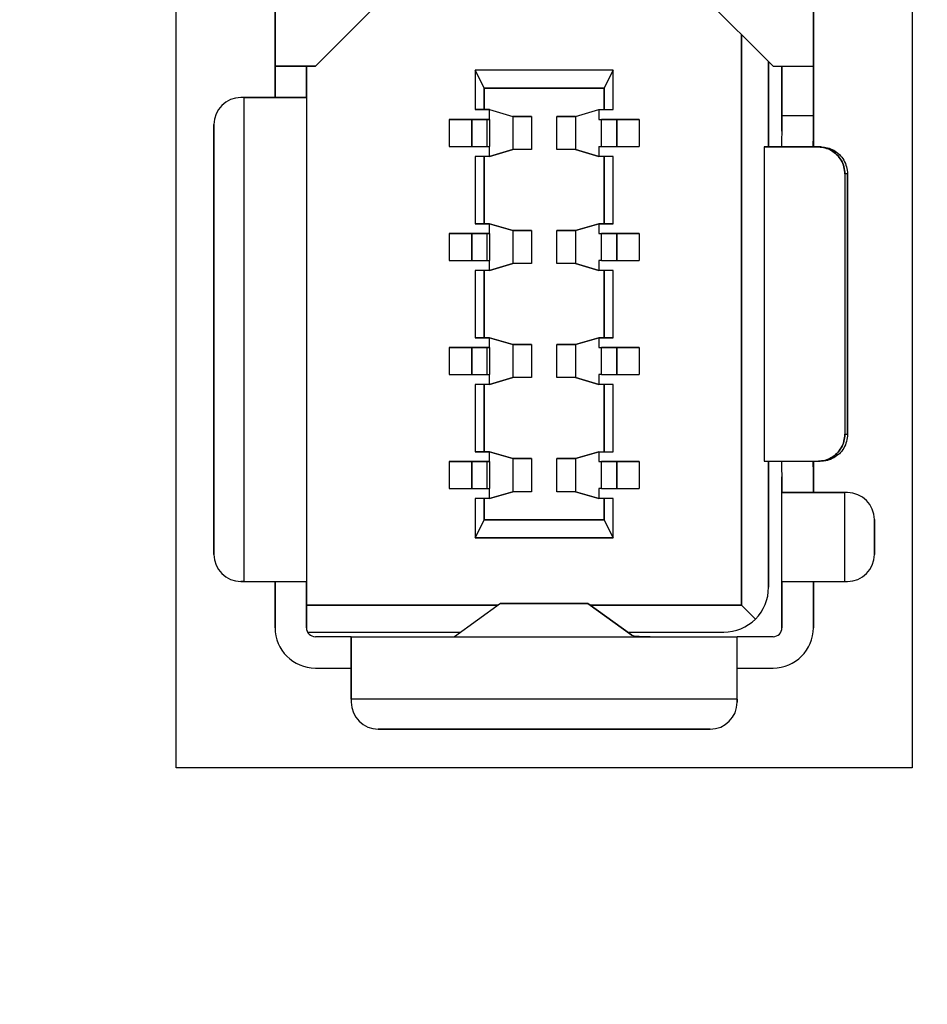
# Model space of a CAD drawing. Extents: x 14074 to 14381, y -3030 to -2703.
# Tile 19 of 27: x 14127 to 14137, y -2817 to -2806. Entities that reach past the tile are written whole.
import ezdxf

# ---------------------------------------------------------------- set-up
doc = ezdxf.new("R2010")
doc.units = 0
doc.layers.get('DEFPOINTS').update_dxf_attribs({"color": 8, "linetype": 'CONTINUOUS'})
doc.layers.add('TEXT', color=2, linetype='CONTINUOUS')
doc.styles.get("Standard").update_dxf_attribs({"font": 'PMingLiU.ttf'})
doc.dimstyles.new('ISO-25', dxfattribs={"dimtxt": 3, "dimasz": 3, "dimexe": 1, "dimexo": 1, "dimgap": 2, "dimtad": 2, "dimtih": 1, "dimtoh": 1, "dimtxsty": 'STANDARD', "dimcen": 0, "dimclrd": 256, "dimclre": 256, "dimclrt": 256, "dimazin": 3, "dimtfac": 1, "dimtmove": 0, "dimatfit": 3})

# ---------------------------------------------------------------- blocks, each defined once
blk = doc.blocks.new('*D5')
at = {"layer": 'DEFPOINTS', "color": 0}
for p in [(14138.498, -2719.393), (14138.498, -2733.175), (14080.498, -2883.175)]:
    blk.add_point(p, dxfattribs=at)
at = {"layer": 'TEXT', "color": 7}
for p, q in [((14080.498, -2882.175), (14080.498, -2718.393)), ((14138.498, -2732.175), (14138.498, -2718.393)), ((14083.498, -2719.393), (14135.498, -2719.393))]:
    blk.add_line(p, q, dxfattribs=at)
for points in [[(14083.498, -2718.893), (14083.498, -2719.893), (14080.498, -2719.393)], [(14135.498, -2718.893), (14135.498, -2719.893), (14138.498, -2719.393)]]:
    blk.add_solid(points, dxfattribs=at)
at = {"layer": 'TEXT', "color": 7, "insert": (14109.498, -2715.695), "char_height": 3, "attachment_point": 5}
blk.add_mtext('58', dxfattribs=at)
blk = doc.blocks.new('*D7')
at = {"layer": 'DEFPOINTS', "color": 0}
for p in [(14138.498, -2733.175), (14080.498, -2883.175), (14152.144, -2883.175)]:
    blk.add_point(p, dxfattribs=at)
at = {"layer": 'TEXT', "color": 7}
for p, q in [((14139.498, -2733.175), (14153.144, -2733.175)), ((14152.144, -2736.175), (14152.144, -2880.175)), ((14081.498, -2883.175), (14153.144, -2883.175))]:
    blk.add_line(p, q, dxfattribs=at)
for points in [[(14151.644, -2736.175), (14152.644, -2736.175), (14152.144, -2733.175)], [(14151.644, -2880.175), (14152.644, -2880.175), (14152.144, -2883.175)]]:
    blk.add_solid(points, dxfattribs=at)
at = {"layer": 'TEXT', "color": 7, "insert": (14157.008, -2808.175), "char_height": 3, "attachment_point": 5}
blk.add_mtext('150', dxfattribs=at)
blk = doc.blocks.new('*D8')
at = {"layer": 'DEFPOINTS', "color": 0}
for p in [(14106.056, -2727.175), (14106.056, -2889.175), (14162.235, -2889.175)]:
    blk.add_point(p, dxfattribs=at)
at = {"layer": 'TEXT', "color": 7}
for p, q in [((14107.056, -2727.175), (14163.235, -2727.175)), ((14162.235, -2730.175), (14162.235, -2886.175)), ((14107.056, -2889.175), (14163.235, -2889.175))]:
    blk.add_line(p, q, dxfattribs=at)
for points in [[(14161.735, -2730.175), (14162.735, -2730.175), (14162.235, -2727.175)], [(14161.735, -2886.175), (14162.735, -2886.175), (14162.235, -2889.175)]]:
    blk.add_solid(points, dxfattribs=at)
at = {"layer": 'TEXT', "color": 7, "insert": (14167.1, -2808.175), "char_height": 3, "attachment_point": 5}
blk.add_mtext('162', dxfattribs=at)

msp = doc.modelspace()

# ---------------------------------------------------------------- linework, layer by layer
at = {"layer": 'TEXT', "color": 7}
for p, q in [((14128.398, -2814.475), (14128.398, -2804.575)), ((14136.598, -2804.575), (14136.598, -2814.475)), ((14129.498, -2805.705), (14129.498, -2806.66)), ((14129.498, -2806.66), (14129.498, -2805.705)), ((14129.948, -2806.66), (14130.948, -2805.66)), ((14130.948, -2805.66), (14129.948, -2806.66)), ((14134.048, -2805.66), (14135.048, -2806.66)), ((14135.498, -2805.705), (14135.498, -2806.66)), ((14135.498, -2806.66), (14135.498, -2805.705)), ((14134.698, -2812.665), (14134.698, -2806.31)), ((14134.698, -2806.31), (14134.698, -2812.665)), ((14129.498, -2806.66), (14129.498, -2807.01)), ((14129.498, -2806.66), (14129.948, -2806.66)), ((14129.948, -2806.66), (14129.498, -2806.66)), ((14129.498, -2807.01), (14129.498, -2806.66)), ((14129.848, -2807.01), (14129.848, -2806.66)), ((14129.848, -2806.66), (14129.848, -2807.01)), ((14134.998, -2807.56), (14134.998, -2806.61)), ((14134.998, -2806.61), (14134.998, -2807.56)), ((14135.048, -2806.66), (14135.498, -2806.66)), ((14135.148, -2806.66), (14135.148, -2807.21)), ((14135.148, -2807.21), (14135.148, -2806.66)), ((14135.498, -2807.21), (14135.498, -2806.66)), ((14135.498, -2806.66), (14135.498, -2807.21)), ((14131.828, -2806.905), (14131.728, -2806.705)), ((14131.728, -2806.705), (14131.728, -2807.145)), ((14133.268, -2806.705), (14131.728, -2806.705)), ((14131.728, -2806.705), (14131.828, -2806.905)), ((14133.268, -2806.705), (14131.728, -2806.705)), ((14133.268, -2806.705), (14133.168, -2806.905)), ((14133.168, -2806.905), (14133.268, -2806.705)), ((14133.268, -2807.145), (14133.268, -2806.705)), ((14133.168, -2806.905), (14131.828, -2806.905)), ((14131.828, -2806.905), (14131.828, -2807.145)), ((14131.828, -2807.145), (14131.828, -2806.905)), ((14131.828, -2806.905), (14133.168, -2806.905)), ((14133.168, -2807.145), (14133.168, -2806.905)), ((14133.168, -2806.905), (14133.168, -2807.145)), ((14129.153, -2807.01), (14129.118, -2807.01)), ((14129.153, -2807.01), (14129.118, -2807.01)), ((14129.153, -2807.01), (14129.848, -2807.01)), ((14129.153, -2812.4), (14129.153, -2807.01)), ((14129.153, -2812.4), (14129.153, -2807.01)), ((14129.848, -2807.01), (14129.153, -2807.01)), ((14129.848, -2807.01), (14129.848, -2812.4)), ((14129.848, -2807.01), (14129.848, -2812.4)), ((14131.828, -2807.145), (14131.728, -2807.145)), ((14131.728, -2807.145), (14131.828, -2807.145)), ((14131.888, -2807.145), (14131.828, -2807.145)), ((14131.828, -2807.145), (14131.888, -2807.145)), ((14131.888, -2807.255), (14131.888, -2807.145)), ((14131.888, -2807.145), (14132.148, -2807.22)), ((14132.148, -2807.22), (14132.358, -2807.22)), ((14132.358, -2807.22), (14132.148, -2807.22)), ((14132.148, -2807.22), (14132.148, -2807.59)), ((14132.358, -2807.22), (14132.358, -2807.59)), ((14132.358, -2807.22), (14132.358, -2807.59)), ((14132.638, -2807.59), (14132.638, -2807.22)), ((14132.638, -2807.22), (14132.848, -2807.22)), ((14132.638, -2807.59), (14132.638, -2807.22)), ((14132.848, -2807.22), (14132.638, -2807.22)), ((14132.848, -2807.22), (14133.108, -2807.145)), ((14132.848, -2807.22), (14132.848, -2807.59)), ((14133.108, -2807.145), (14133.108, -2807.255)), ((14133.108, -2807.145), (14133.168, -2807.145)), ((14133.168, -2807.145), (14133.268, -2807.145)), ((14135.148, -2807.21), (14135.498, -2807.21)), ((14135.148, -2807.385), (14135.148, -2807.21)), ((14135.148, -2807.21), (14135.498, -2807.21)), ((14135.148, -2807.21), (14135.148, -2807.385)), ((14135.498, -2807.385), (14135.498, -2807.21)), ((14135.498, -2807.21), (14135.498, -2807.385)), ((14128.818, -2807.31), (14128.818, -2812.1)), ((14128.818, -2812.1), (14128.818, -2807.31)), ((14131.438, -2807.255), (14131.69, -2807.255)), ((14131.69, -2807.255), (14131.438, -2807.255)), ((14131.438, -2807.255), (14131.438, -2807.555)), ((14131.69, -2807.255), (14131.858, -2807.255)), ((14131.69, -2807.255), (14131.69, -2807.555)), ((14131.858, -2807.255), (14131.69, -2807.255)), ((14131.69, -2807.555), (14131.69, -2807.255)), ((14131.858, -2807.255), (14131.888, -2807.255)), ((14131.858, -2807.255), (14131.858, -2807.555)), ((14131.858, -2807.255), (14131.858, -2807.555)), ((14131.888, -2807.255), (14131.858, -2807.255)), ((14131.888, -2807.255), (14131.888, -2807.555)), ((14133.108, -2807.255), (14133.138, -2807.255)), ((14133.138, -2807.255), (14133.307, -2807.255)), ((14133.307, -2807.255), (14133.138, -2807.255)), ((14133.138, -2807.555), (14133.138, -2807.255)), ((14133.307, -2807.255), (14133.558, -2807.255)), ((14133.307, -2807.255), (14133.307, -2807.555)), ((14133.558, -2807.255), (14133.307, -2807.255)), ((14133.307, -2807.555), (14133.307, -2807.255)), ((14133.558, -2807.255), (14133.558, -2807.555)), ((14135.498, -2807.56), (14135.498, -2807.385)), ((14135.498, -2807.385), (14135.498, -2807.56)), ((14131.438, -2807.555), (14131.69, -2807.555)), ((14131.69, -2807.555), (14131.858, -2807.555)), ((14131.858, -2807.555), (14131.888, -2807.555)), ((14131.888, -2807.665), (14131.888, -2807.555)), ((14133.108, -2807.555), (14133.108, -2807.665)), ((14133.108, -2807.555), (14133.138, -2807.555)), ((14133.138, -2807.555), (14133.307, -2807.555)), ((14133.138, -2807.555), (14133.307, -2807.555)), ((14133.307, -2807.555), (14133.558, -2807.555)), ((14133.307, -2807.555), (14133.558, -2807.555)), ((14134.948, -2807.56), (14135.553, -2807.56)), ((14135.553, -2807.56), (14134.948, -2807.56)), ((14134.948, -2807.56), (14134.948, -2811.06)), ((14135.586, -2807.56), (14135.553, -2807.56)), ((14135.553, -2807.56), (14135.586, -2807.56)), ((14131.828, -2807.665), (14131.728, -2807.665)), ((14131.828, -2807.665), (14131.728, -2807.665)), ((14131.728, -2807.665), (14131.728, -2808.415)), ((14131.888, -2807.665), (14131.828, -2807.665)), ((14131.828, -2807.665), (14131.828, -2808.415)), ((14131.888, -2807.665), (14131.828, -2807.665)), ((14131.828, -2808.415), (14131.828, -2807.665)), ((14132.148, -2807.59), (14131.888, -2807.665)), ((14131.888, -2807.665), (14132.148, -2807.59)), ((14132.358, -2807.59), (14132.148, -2807.59)), ((14132.358, -2807.59), (14132.148, -2807.59)), ((14132.848, -2807.59), (14132.638, -2807.59)), ((14132.848, -2807.59), (14132.638, -2807.59)), ((14133.108, -2807.665), (14132.848, -2807.59)), ((14132.848, -2807.59), (14133.108, -2807.665)), ((14133.168, -2807.665), (14133.108, -2807.665)), ((14133.168, -2808.415), (14133.168, -2807.665)), ((14133.268, -2807.665), (14133.168, -2807.665)), ((14133.168, -2807.665), (14133.168, -2808.415)), ((14133.268, -2808.415), (14133.268, -2807.665)), ((14135.878, -2807.86), (14135.848, -2807.86)), ((14135.848, -2807.86), (14135.848, -2810.76)), ((14135.878, -2807.86), (14135.848, -2807.86)), ((14135.848, -2807.86), (14135.848, -2810.76)), ((14135.878, -2807.86), (14135.878, -2810.76)), ((14135.878, -2810.76), (14135.878, -2807.86)), ((14131.728, -2808.415), (14131.828, -2808.415)), ((14131.828, -2808.415), (14131.728, -2808.415)), ((14131.828, -2808.415), (14131.888, -2808.415)), ((14131.888, -2808.415), (14131.828, -2808.415)), ((14131.888, -2808.525), (14131.888, -2808.415)), ((14131.888, -2808.415), (14132.148, -2808.49)), ((14132.148, -2808.49), (14131.888, -2808.415)), ((14132.848, -2808.49), (14133.108, -2808.415)), ((14133.108, -2808.415), (14132.848, -2808.49)), ((14133.108, -2808.415), (14133.108, -2808.525)), ((14133.108, -2808.415), (14133.168, -2808.415)), ((14133.168, -2808.415), (14133.108, -2808.415)), ((14133.168, -2808.415), (14133.268, -2808.415)), ((14133.268, -2808.415), (14133.168, -2808.415)), ((14131.438, -2808.525), (14131.69, -2808.525)), ((14131.69, -2808.525), (14131.438, -2808.525)), ((14131.438, -2808.525), (14131.438, -2808.825)), ((14131.69, -2808.525), (14131.858, -2808.525)), ((14131.69, -2808.525), (14131.69, -2808.825)), ((14131.858, -2808.525), (14131.69, -2808.525)), ((14131.69, -2808.825), (14131.69, -2808.525)), ((14131.858, -2808.525), (14131.888, -2808.525)), ((14131.858, -2808.525), (14131.858, -2808.825)), ((14131.858, -2808.525), (14131.858, -2808.825)), ((14131.888, -2808.525), (14131.858, -2808.525)), ((14131.888, -2808.525), (14131.888, -2808.825)), ((14132.148, -2808.49), (14132.358, -2808.49)), ((14132.358, -2808.49), (14132.148, -2808.49)), ((14132.148, -2808.49), (14132.148, -2808.86)), ((14132.358, -2808.49), (14132.358, -2808.86)), ((14132.358, -2808.49), (14132.358, -2808.86)), ((14132.638, -2808.86), (14132.638, -2808.49)), ((14132.638, -2808.49), (14132.848, -2808.49)), ((14132.848, -2808.49), (14132.638, -2808.49)), ((14132.638, -2808.86), (14132.638, -2808.49)), ((14132.848, -2808.49), (14132.848, -2808.86)), ((14133.108, -2808.525), (14133.138, -2808.525)), ((14133.138, -2808.525), (14133.307, -2808.525)), ((14133.307, -2808.525), (14133.138, -2808.525)), ((14133.138, -2808.825), (14133.138, -2808.525)), ((14133.307, -2808.525), (14133.558, -2808.525)), ((14133.307, -2808.525), (14133.307, -2808.825)), ((14133.558, -2808.525), (14133.307, -2808.525)), ((14133.307, -2808.825), (14133.307, -2808.525)), ((14133.558, -2808.525), (14133.558, -2808.825)), ((14131.438, -2808.825), (14131.69, -2808.825)), ((14131.69, -2808.825), (14131.858, -2808.825)), ((14131.858, -2808.825), (14131.888, -2808.825)), ((14131.888, -2808.935), (14131.888, -2808.825)), ((14132.148, -2808.86), (14131.888, -2808.935)), ((14131.888, -2808.935), (14132.148, -2808.86)), ((14132.358, -2808.86), (14132.148, -2808.86)), ((14132.358, -2808.86), (14132.148, -2808.86)), ((14132.848, -2808.86), (14132.638, -2808.86)), ((14132.848, -2808.86), (14132.638, -2808.86)), ((14133.108, -2808.935), (14132.848, -2808.86)), ((14132.848, -2808.86), (14133.108, -2808.935)), ((14133.138, -2808.825), (14133.108, -2808.825)), ((14133.108, -2808.825), (14133.108, -2808.935)), ((14133.138, -2808.825), (14133.307, -2808.825)), ((14133.307, -2808.825), (14133.558, -2808.825)), ((14131.828, -2808.935), (14131.728, -2808.935)), ((14131.728, -2808.935), (14131.728, -2809.685)), ((14131.888, -2808.935), (14131.828, -2808.935)), ((14131.828, -2808.935), (14131.828, -2809.685)), ((14131.828, -2809.685), (14131.828, -2808.935)), ((14133.168, -2808.935), (14133.108, -2808.935)), ((14133.168, -2808.935), (14133.108, -2808.935)), ((14133.168, -2809.685), (14133.168, -2808.935)), ((14133.268, -2808.935), (14133.168, -2808.935)), ((14133.168, -2808.935), (14133.168, -2809.685)), ((14133.268, -2808.935), (14133.168, -2808.935)), ((14133.268, -2809.685), (14133.268, -2808.935)), ((14131.728, -2809.685), (14131.828, -2809.685)), ((14131.828, -2809.685), (14131.728, -2809.685)), ((14131.828, -2809.685), (14131.888, -2809.685)), ((14131.888, -2809.685), (14131.828, -2809.685)), ((14131.888, -2809.795), (14131.888, -2809.685)), ((14131.888, -2809.685), (14132.148, -2809.76)), ((14132.148, -2809.76), (14131.888, -2809.685)), ((14132.148, -2809.76), (14132.358, -2809.76)), ((14132.358, -2809.76), (14132.148, -2809.76)), ((14132.148, -2809.76), (14132.148, -2810.13)), ((14132.358, -2809.76), (14132.358, -2810.13)), ((14132.358, -2809.76), (14132.358, -2810.13)), ((14132.638, -2810.13), (14132.638, -2809.76)), ((14132.638, -2809.76), (14132.848, -2809.76)), ((14132.848, -2809.76), (14132.638, -2809.76)), ((14132.638, -2810.13), (14132.638, -2809.76)), ((14132.848, -2809.76), (14133.108, -2809.685)), ((14133.108, -2809.685), (14132.848, -2809.76)), ((14132.848, -2809.76), (14132.848, -2810.13)), ((14133.108, -2809.685), (14133.108, -2809.795)), ((14133.108, -2809.685), (14133.168, -2809.685)), ((14133.168, -2809.685), (14133.108, -2809.685)), ((14133.168, -2809.685), (14133.268, -2809.685)), ((14133.268, -2809.685), (14133.168, -2809.685)), ((14131.438, -2809.795), (14131.69, -2809.795)), ((14131.69, -2809.795), (14131.438, -2809.795)), ((14131.438, -2809.795), (14131.438, -2810.095)), ((14131.69, -2809.795), (14131.858, -2809.795)), ((14131.69, -2809.795), (14131.69, -2810.095)), ((14131.858, -2809.795), (14131.69, -2809.795)), ((14131.69, -2810.095), (14131.69, -2809.795)), ((14131.858, -2809.795), (14131.888, -2809.795)), ((14131.858, -2809.795), (14131.858, -2810.095)), ((14131.858, -2809.795), (14131.858, -2810.095)), ((14131.888, -2809.795), (14131.858, -2809.795)), ((14131.888, -2809.795), (14131.888, -2810.095)), ((14133.108, -2809.795), (14133.138, -2809.795)), ((14133.138, -2809.795), (14133.307, -2809.795)), ((14133.307, -2809.795), (14133.138, -2809.795)), ((14133.138, -2810.095), (14133.138, -2809.795)), ((14133.307, -2809.795), (14133.558, -2809.795)), ((14133.307, -2809.795), (14133.307, -2810.095)), ((14133.558, -2809.795), (14133.307, -2809.795)), ((14133.307, -2810.095), (14133.307, -2809.795)), ((14133.558, -2809.795), (14133.558, -2810.095)), ((14131.438, -2810.095), (14131.69, -2810.095)), ((14131.69, -2810.095), (14131.858, -2810.095)), ((14131.858, -2810.095), (14131.888, -2810.095)), ((14131.888, -2810.205), (14131.888, -2810.095)), ((14133.138, -2810.095), (14133.108, -2810.095)), ((14133.108, -2810.095), (14133.108, -2810.205)), ((14133.138, -2810.095), (14133.307, -2810.095)), ((14133.307, -2810.095), (14133.558, -2810.095)), ((14131.828, -2810.205), (14131.728, -2810.205)), ((14131.728, -2810.205), (14131.728, -2810.955)), ((14131.828, -2810.205), (14131.728, -2810.205)), ((14131.888, -2810.205), (14131.828, -2810.205)), ((14131.828, -2810.205), (14131.828, -2810.955)), ((14131.828, -2810.955), (14131.828, -2810.205)), ((14131.888, -2810.205), (14131.828, -2810.205)), ((14132.148, -2810.13), (14131.888, -2810.205)), ((14131.888, -2810.205), (14132.148, -2810.13)), ((14132.358, -2810.13), (14132.148, -2810.13)), ((14132.358, -2810.13), (14132.148, -2810.13)), ((14132.848, -2810.13), (14132.638, -2810.13)), ((14132.848, -2810.13), (14132.638, -2810.13)), ((14133.108, -2810.205), (14132.848, -2810.13)), ((14132.848, -2810.13), (14133.108, -2810.205)), ((14133.168, -2810.205), (14133.108, -2810.205)), ((14133.168, -2810.205), (14133.108, -2810.205)), ((14133.168, -2810.955), (14133.168, -2810.205)), ((14133.268, -2810.205), (14133.168, -2810.205)), ((14133.168, -2810.205), (14133.168, -2810.955)), ((14133.268, -2810.205), (14133.168, -2810.205)), ((14133.268, -2810.955), (14133.268, -2810.205)), ((14135.848, -2810.76), (14135.878, -2810.76)), ((14135.848, -2810.76), (14135.878, -2810.76)), ((14131.828, -2810.955), (14131.728, -2810.955)), ((14131.728, -2810.955), (14131.828, -2810.955)), ((14131.828, -2810.955), (14131.888, -2810.955)), ((14131.888, -2810.955), (14131.828, -2810.955)), ((14131.888, -2811.065), (14131.888, -2810.955)), ((14131.888, -2810.955), (14132.148, -2811.03)), ((14132.148, -2811.03), (14131.888, -2810.955)), ((14132.848, -2811.03), (14133.108, -2810.955)), ((14133.108, -2810.955), (14132.848, -2811.03)), ((14133.108, -2810.955), (14133.108, -2811.065)), ((14133.108, -2810.955), (14133.168, -2810.955)), ((14133.168, -2810.955), (14133.268, -2810.955)), ((14131.438, -2811.065), (14131.69, -2811.065)), ((14131.69, -2811.065), (14131.438, -2811.065)), ((14131.438, -2811.065), (14131.438, -2811.365)), ((14131.69, -2811.065), (14131.858, -2811.065)), ((14131.69, -2811.065), (14131.69, -2811.365)), ((14131.858, -2811.065), (14131.69, -2811.065)), ((14131.69, -2811.365), (14131.69, -2811.065)), ((14131.858, -2811.065), (14131.888, -2811.065)), ((14131.858, -2811.065), (14131.858, -2811.365)), ((14131.858, -2811.065), (14131.858, -2811.365)), ((14131.888, -2811.065), (14131.858, -2811.065)), ((14131.888, -2811.065), (14131.888, -2811.365)), ((14132.148, -2811.03), (14132.358, -2811.03)), ((14132.358, -2811.03), (14132.148, -2811.03)), ((14132.148, -2811.03), (14132.148, -2811.4)), ((14132.358, -2811.03), (14132.358, -2811.4)), ((14132.358, -2811.03), (14132.358, -2811.4)), ((14132.638, -2811.4), (14132.638, -2811.03)), ((14132.638, -2811.03), (14132.848, -2811.03)), ((14132.848, -2811.03), (14132.638, -2811.03)), ((14132.638, -2811.4), (14132.638, -2811.03)), ((14132.848, -2811.03), (14132.848, -2811.4)), ((14133.108, -2811.065), (14133.138, -2811.065)), ((14133.138, -2811.065), (14133.307, -2811.065)), ((14133.307, -2811.065), (14133.138, -2811.065)), ((14133.138, -2811.365), (14133.138, -2811.065)), ((14133.307, -2811.065), (14133.558, -2811.065)), ((14133.307, -2811.065), (14133.307, -2811.365)), ((14133.558, -2811.065), (14133.307, -2811.065)), ((14133.307, -2811.365), (14133.307, -2811.065)), ((14133.558, -2811.065), (14133.558, -2811.365)), ((14134.948, -2811.06), (14135.553, -2811.06)), ((14134.948, -2811.06), (14135.553, -2811.06)), ((14134.998, -2812.465), (14134.998, -2811.06)), ((14134.998, -2811.06), (14134.998, -2812.465)), ((14135.498, -2811.235), (14135.498, -2811.06)), ((14135.498, -2811.06), (14135.498, -2811.235)), ((14135.586, -2811.06), (14135.553, -2811.06)), ((14135.586, -2811.06), (14135.553, -2811.06)), ((14135.148, -2811.41), (14135.148, -2811.235)), ((14135.148, -2811.235), (14135.148, -2811.41)), ((14135.498, -2811.235), (14135.498, -2811.41)), ((14135.498, -2811.41), (14135.498, -2811.235)), ((14131.438, -2811.365), (14131.69, -2811.365)), ((14131.69, -2811.365), (14131.858, -2811.365)), ((14131.858, -2811.365), (14131.888, -2811.365)), ((14131.888, -2811.475), (14131.888, -2811.365)), ((14132.148, -2811.4), (14131.888, -2811.475)), ((14131.888, -2811.475), (14132.148, -2811.4)), ((14132.358, -2811.4), (14132.148, -2811.4)), ((14132.358, -2811.4), (14132.148, -2811.4)), ((14132.848, -2811.4), (14132.638, -2811.4)), ((14132.848, -2811.4), (14132.638, -2811.4)), ((14133.108, -2811.475), (14132.848, -2811.4)), ((14132.848, -2811.4), (14133.108, -2811.475)), ((14133.138, -2811.365), (14133.108, -2811.365)), ((14133.108, -2811.365), (14133.108, -2811.475)), ((14133.138, -2811.365), (14133.307, -2811.365)), ((14133.307, -2811.365), (14133.558, -2811.365)), ((14135.148, -2812.4), (14135.148, -2811.41)), ((14135.148, -2812.4), (14135.148, -2811.41)), ((14135.843, -2811.41), (14135.148, -2811.41)), ((14135.148, -2811.41), (14135.843, -2811.41)), ((14135.878, -2811.41), (14135.843, -2811.41)), ((14135.843, -2811.41), (14135.843, -2812.4)), ((14135.843, -2811.41), (14135.843, -2812.4)), ((14135.878, -2811.41), (14135.843, -2811.41)), ((14131.828, -2811.475), (14131.728, -2811.475)), ((14131.728, -2811.475), (14131.728, -2811.915)), ((14131.888, -2811.475), (14131.828, -2811.475)), ((14131.828, -2811.475), (14131.828, -2811.715)), ((14131.828, -2811.715), (14131.828, -2811.475)), ((14133.168, -2811.475), (14133.108, -2811.475)), ((14133.168, -2811.475), (14133.108, -2811.475)), ((14133.168, -2811.715), (14133.168, -2811.475)), ((14133.268, -2811.475), (14133.168, -2811.475)), ((14133.268, -2811.475), (14133.168, -2811.475)), ((14133.168, -2811.475), (14133.168, -2811.715)), ((14133.268, -2811.915), (14133.268, -2811.475)), ((14131.828, -2811.715), (14131.728, -2811.915)), ((14131.728, -2811.915), (14131.828, -2811.715)), ((14131.828, -2811.715), (14133.168, -2811.715)), ((14133.168, -2811.715), (14131.828, -2811.715)), ((14133.168, -2811.715), (14133.268, -2811.915)), ((14133.268, -2811.915), (14133.168, -2811.715)), ((14136.178, -2812.1), (14136.178, -2811.71)), ((14136.178, -2811.71), (14136.178, -2812.1)), ((14131.728, -2811.915), (14133.268, -2811.915)), ((14133.268, -2811.915), (14131.728, -2811.915)), ((14129.118, -2812.4), (14129.153, -2812.4)), ((14129.153, -2812.4), (14129.118, -2812.4)), ((14129.153, -2812.4), (14129.848, -2812.4)), ((14129.153, -2812.4), (14129.848, -2812.4)), ((14129.498, -2812.4), (14129.498, -2812.915)), ((14129.498, -2812.915), (14129.498, -2812.4)), ((14129.848, -2812.915), (14129.848, -2812.4)), ((14129.848, -2812.4), (14129.848, -2812.915)), ((14135.148, -2812.4), (14135.148, -2812.915)), ((14135.148, -2812.915), (14135.148, -2812.4)), ((14135.148, -2812.4), (14135.843, -2812.4)), ((14135.498, -2812.915), (14135.498, -2812.4)), ((14135.498, -2812.4), (14135.498, -2812.915)), ((14135.843, -2812.4), (14135.878, -2812.4)), ((14131.986, -2812.665), (14129.848, -2812.665)), ((14129.848, -2812.665), (14131.986, -2812.665)), ((14132.012, -2812.647), (14131.498, -2813.015)), ((14132.985, -2812.647), (14132.012, -2812.647)), ((14132.985, -2812.647), (14132.012, -2812.647)), ((14132.016, -2812.645), (14132.98, -2812.645)), ((14133.476, -2813), (14132.985, -2812.647)), ((14132.985, -2812.647), (14133.476, -2813)), ((14134.698, -2812.665), (14133.01, -2812.665)), ((14133.01, -2812.665), (14134.698, -2812.665)), ((14134.852, -2812.819), (14134.698, -2812.665)), ((14134.698, -2812.665), (14134.852, -2812.819)), ((14129.861, -2812.965), (14131.568, -2812.965)), ((14130.348, -2813.015), (14129.948, -2813.015)), ((14130.348, -2813.711), (14130.348, -2813.015)), ((14130.348, -2813.015), (14134.648, -2813.015)), ((14130.348, -2813.015), (14130.348, -2813.711)), ((14133.428, -2812.965), (14134.498, -2812.965)), ((14135.048, -2813.015), (14134.648, -2813.015)), ((14134.648, -2813.711), (14134.648, -2813.015)), ((14134.648, -2813.711), (14134.648, -2813.015)), ((14129.948, -2813.365), (14130.348, -2813.365)), ((14134.648, -2813.365), (14135.048, -2813.365)), ((14130.348, -2813.711), (14130.348, -2813.745)), ((14134.648, -2813.711), (14130.348, -2813.711)), ((14130.348, -2813.711), (14130.348, -2813.745)), ((14134.648, -2813.711), (14130.348, -2813.711)), ((14134.648, -2813.745), (14134.648, -2813.711)), ((14134.648, -2813.711), (14134.648, -2813.745)), ((14130.648, -2814.045), (14134.348, -2814.045)), ((14134.348, -2814.045), (14130.648, -2814.045)), ((14136.598, -2814.475), (14128.398, -2814.475))]:
    msp.add_line(p, q, dxfattribs=at)
at = {"layer": 'TEXT', "color": 7, "flags": 128}
for points in [[(14135.848, -2807.86), (14135.848, -2807.841), (14135.846, -2807.821), (14135.842, -2807.801), (14135.838, -2807.782), (14135.832, -2807.763), (14135.825, -2807.745), (14135.817, -2807.726), (14135.808, -2807.709), (14135.797, -2807.692), (14135.786, -2807.676), (14135.773, -2807.661), (14135.76, -2807.647), (14135.745, -2807.633), (14135.73, -2807.621), (14135.714, -2807.61), (14135.698, -2807.599), (14135.681, -2807.59), (14135.663, -2807.582), (14135.645, -2807.576), (14135.627, -2807.57), (14135.609, -2807.566), (14135.59, -2807.563), (14135.572, -2807.561), (14135.553, -2807.56)], [(14135.553, -2807.56), (14135.572, -2807.561), (14135.59, -2807.563), (14135.609, -2807.566), (14135.627, -2807.57), (14135.645, -2807.576), (14135.663, -2807.582), (14135.681, -2807.59), (14135.698, -2807.599), (14135.714, -2807.61), (14135.73, -2807.621), (14135.745, -2807.633), (14135.76, -2807.647), (14135.773, -2807.661), (14135.786, -2807.676), (14135.797, -2807.692), (14135.808, -2807.709), (14135.817, -2807.726), (14135.825, -2807.745), (14135.832, -2807.763), (14135.838, -2807.782), (14135.842, -2807.801), (14135.846, -2807.821), (14135.848, -2807.841), (14135.848, -2807.86)], [(14135.586, -2807.56), (14135.603, -2807.561), (14135.62, -2807.563), (14135.637, -2807.565), (14135.655, -2807.569), (14135.673, -2807.574), (14135.69, -2807.581), (14135.708, -2807.588), (14135.725, -2807.597), (14135.741, -2807.607), (14135.757, -2807.619), (14135.772, -2807.631), (14135.787, -2807.644), (14135.801, -2807.659), (14135.814, -2807.674), (14135.825, -2807.69), (14135.836, -2807.707), (14135.846, -2807.725), (14135.854, -2807.743), (14135.861, -2807.762), (14135.867, -2807.781), (14135.872, -2807.8), (14135.875, -2807.82), (14135.877, -2807.84), (14135.878, -2807.86)], [(14135.586, -2807.56), (14135.603, -2807.561), (14135.62, -2807.563), (14135.637, -2807.565), (14135.655, -2807.569), (14135.673, -2807.574), (14135.69, -2807.581), (14135.708, -2807.588), (14135.725, -2807.597), (14135.741, -2807.607), (14135.757, -2807.619), (14135.772, -2807.631), (14135.787, -2807.644), (14135.801, -2807.659), (14135.814, -2807.674), (14135.825, -2807.69), (14135.836, -2807.707), (14135.846, -2807.725), (14135.854, -2807.743), (14135.861, -2807.762), (14135.867, -2807.781), (14135.872, -2807.8), (14135.875, -2807.82), (14135.877, -2807.84), (14135.878, -2807.86)], [(14135.553, -2811.06), (14135.572, -2811.06), (14135.59, -2811.058), (14135.609, -2811.055), (14135.627, -2811.051), (14135.645, -2811.045), (14135.663, -2811.038), (14135.681, -2811.031), (14135.698, -2811.021), (14135.714, -2811.011), (14135.73, -2811), (14135.745, -2810.987), (14135.76, -2810.974), (14135.773, -2810.96), (14135.786, -2810.944), (14135.797, -2810.928), (14135.808, -2810.912), (14135.817, -2810.894), (14135.825, -2810.876), (14135.832, -2810.858), (14135.838, -2810.839), (14135.842, -2810.819), (14135.846, -2810.8), (14135.848, -2810.78), (14135.848, -2810.76)], [(14135.848, -2810.76), (14135.848, -2810.78), (14135.846, -2810.8), (14135.842, -2810.819), (14135.838, -2810.839), (14135.832, -2810.858), (14135.825, -2810.876), (14135.817, -2810.894), (14135.808, -2810.912), (14135.797, -2810.928), (14135.786, -2810.944), (14135.773, -2810.96), (14135.76, -2810.974), (14135.745, -2810.987), (14135.73, -2811), (14135.714, -2811.011), (14135.698, -2811.021), (14135.681, -2811.031), (14135.663, -2811.038), (14135.645, -2811.045), (14135.627, -2811.051), (14135.609, -2811.055), (14135.59, -2811.058), (14135.572, -2811.06), (14135.553, -2811.06)], [(14135.878, -2810.76), (14135.877, -2810.78), (14135.875, -2810.801), (14135.872, -2810.82), (14135.867, -2810.84), (14135.861, -2810.859), (14135.854, -2810.878), (14135.846, -2810.896), (14135.836, -2810.914), (14135.825, -2810.931), (14135.814, -2810.947), (14135.801, -2810.962), (14135.787, -2810.977), (14135.772, -2810.99), (14135.757, -2811.002), (14135.741, -2811.013), (14135.725, -2811.023), (14135.708, -2811.032), (14135.69, -2811.04), (14135.673, -2811.046), (14135.655, -2811.051), (14135.637, -2811.055), (14135.62, -2811.058), (14135.603, -2811.06), (14135.586, -2811.06)], [(14135.878, -2810.76), (14135.877, -2810.78), (14135.875, -2810.801), (14135.872, -2810.82), (14135.867, -2810.84), (14135.861, -2810.859), (14135.854, -2810.878), (14135.846, -2810.896), (14135.836, -2810.914), (14135.825, -2810.931), (14135.814, -2810.947), (14135.801, -2810.962), (14135.787, -2810.977), (14135.772, -2810.99), (14135.757, -2811.002), (14135.741, -2811.013), (14135.725, -2811.023), (14135.708, -2811.032), (14135.69, -2811.04), (14135.673, -2811.046), (14135.655, -2811.051), (14135.637, -2811.055), (14135.62, -2811.058), (14135.603, -2811.06), (14135.586, -2811.06)]]:
    msp.add_lwpolyline(points, dxfattribs=at)
at = {"layer": 'TEXT', "color": 7}
for centre, radius, start, end in [((14129.118, -2807.31), 0.3, 90, 180), ((14135.878, -2811.71), 0.3, 0, 90), ((14135.878, -2811.71), 0.3, 0, 90), ((14129.118, -2812.1), 0.3, 180, 270), ((14129.118, -2812.1), 0.3, 180, 270), ((14135.878, -2812.1), 0.3, 270, 0), ((14134.498, -2812.465), 0.5, 315, 0), ((14134.498, -2812.465), 0.5, 270, 315), ((14129.948, -2812.915), 0.45, 180, 270), ((14129.948, -2812.915), 0.45, 180, 270), ((14129.948, -2812.915), 0.1, 180, 270), ((14129.948, -2812.915), 0.1, 180, 270), ((14135.048, -2812.915), 0.45, 270, 0), ((14135.048, -2812.915), 0.1, 270, 0), ((14135.048, -2812.915), 0.1, 270, 0), ((14135.048, -2812.915), 0.45, 270, 0), ((14130.648, -2813.745), 0.3, 180, 270), ((14134.348, -2813.745), 0.3, 270, 0), ((14134.348, -2813.745), 0.3, 270, 0)]:
    msp.add_arc(centre, radius, start, end, dxfattribs=at)
for centre, major_axis, ratio, start_param, end_param in [((14135.143, -2807.385), (0, 0.175), 0.030749, 3.141593, 4.712378), ((14135.143, -2807.385), (0, -0.175), 0.030749, 0, 1.570786), ((14135.493, -2807.385), (0, -0.175), 0.030749, 0, 1.570791), ((14135.493, -2807.385), (0, 0.175), 0.030749, 3.141593, 4.712384), ((14135.143, -2811.235), (0, 0.175), 0.030749, 4.712394, 6.283185), ((14135.143, -2811.235), (0, -0.175), 0.030749, 1.570802, 3.141593), ((14135.493, -2811.235), (0, 0.175), 0.030749, 4.7124, 6.283185), ((14135.493, -2811.235), (0, -0.175), 0.030749, 1.570807, 3.141593), ((14132.016, -2813.346), (0, 0.701), 0.096308, 0, 0.068974), ((14132.98, -2813.346), (0, -0.701), 0.096308, 3.072619, 3.141593), ((14132.98, -2813.346), (0, -0.701), 0.096308, 3.072619, 3.141593), ((14133.725, -2812.998), (-0.25, 0), 0.069084, 0.096012, 1.570788), ((14133.725, -2812.998), (0.25, 0), 0.069084, 3.237605, 4.71238)]:
    msp.add_ellipse(centre, major_axis=major_axis, ratio=ratio, start_param=start_param, end_param=end_param, dxfattribs=at)

# ---------------------------------------------------------------- dimensions: what is measured, and where the dimension line sits
dim = msp.add_linear_dim(base=(14138.498, -2719.393), p1=(14080.498, -2883.175), p2=(14138.498, -2733.175), dimstyle='ISO-25', override={"dimclrd": 7, "dimclre": 7, "dimclrt": 7}, dxfattribs=at)
dim.commit()
dim.dimension.update_dxf_attribs({"geometry": '*D5', "text_midpoint": (14109.498, -2719.393), "dimtype": 160})
for base, p1, p2, picture, middle in [((14162.235, -2889.175), (14106.056, -2727.175), (14106.056, -2889.175), '*D8', (14167.1, -2808.175)), ((14152.144, -2883.175), (14138.498, -2733.175), (14080.498, -2883.175), '*D7', (14157.008, -2808.175))]:
    dim = msp.add_linear_dim(base=base, p1=p1, p2=p2, angle=90, dimstyle='ISO-25', override={"dimclrd": 7, "dimclre": 7, "dimclrt": 7}, dxfattribs=at)
    dim.commit()
    dim.dimension.update_dxf_attribs({"geometry": picture, "text_midpoint": middle})

doc.saveas('drawing.dxf')
